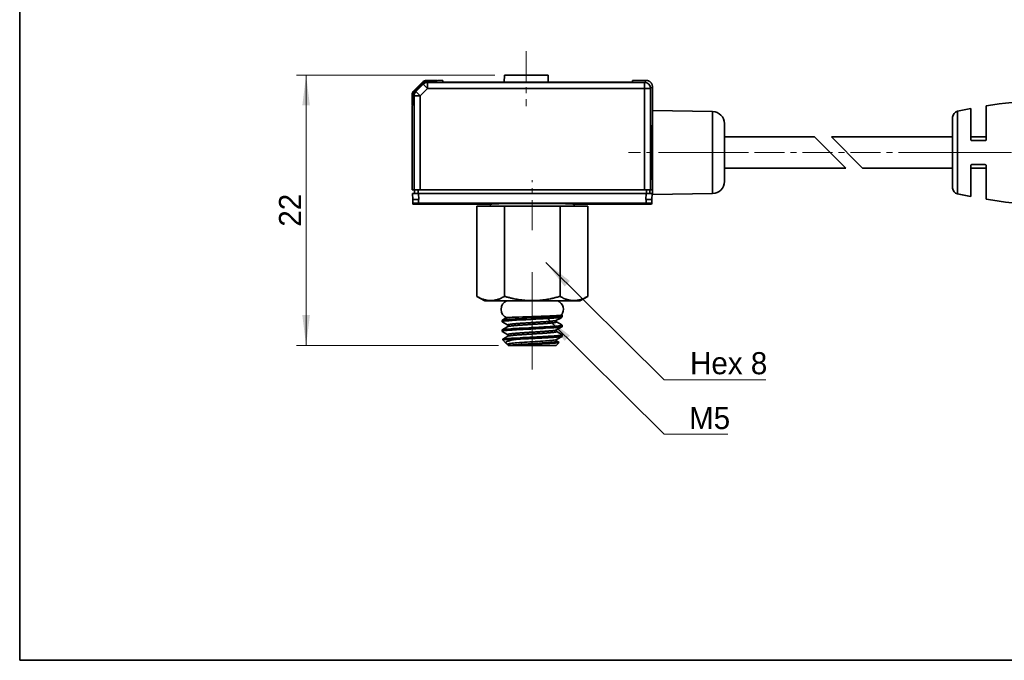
# Model space of a CAD drawing. Header units: millimetres. Extents: x 0 to 151, y 0 to 107.
# Tile 1 of 5: x 0 to 82, y 0 to 53. Entities that reach past the tile are written whole.
import ezdxf

# ---------------------------------------------------------------- set-up
doc = ezdxf.new("R2010")
doc.units = ezdxf.units.MM
doc.linetypes.add('CENTERX2', pattern=[4, 2.5, -0.5, 0.5, -0.5])
doc.layers.get('0').update_dxf_attribs({"lineweight": 0})
for name, color, linetype, lineweight in [('Dimension Layer', 3, 'Continuous', 18), ('외형선', 7, 'Continuous', 35), ('중심선2', 1, 'CENTERX2', 15)]:
    doc.layers.add(name, color=color, linetype=linetype, lineweight=lineweight)
doc.dimstyles.new('ISO-25', dxfattribs={"dimscale": 0.8, "dimtxt": 2.3, "dimasz": 3.15, "dimexe": 1, "dimexo": 1, "dimgap": 0.5, "dimtad": 1, "dimdec": 8, "dimdsep": 46, "dimtxsty": 'Standard', "dimblk": '_CAXARROW', "dimcen": 2.5, "dimdle": 6.3, "dimclrd": 1, "dimclre": 1, "dimclrt": 2, "dimadec": 8, "dimazin": 2, "dimtfac": 0.8, "dimtdec": 8, "dimtmove": 0, "dimatfit": 3, "dimfxl": 0, "dimarcsym": 0})

# ---------------------------------------------------------------- blocks, each defined once
blk = doc.blocks.new('*X6')
at = {"layer": 'Dimension Layer', "linetype": 'Continuous'}
blk.add_hatch(color=1, dxfattribs=at).paths.add_polyline_path([(-15.229, 9.761), (-13.216, 8.213), (-13.659, 7.765)], flags=0)
at = {"layer": 'Dimension Layer', "color": 1, "linetype": 'Continuous'}
blk.add_line((-15.229, 9.761), (-5.363, 0), dxfattribs=at)
at = {"layer": 'Dimension Layer', "color": 1}
blk.add_line((-5.363, 0), (3.093, 0), dxfattribs=at)
at = {"layer": 'Dimension Layer', "color": 2, "insert": (0, 1.362), "char_height": 1.84, "width": 12.37303, "attachment_point": 5}
blk.add_mtext('Hex 8', dxfattribs=at)
blk = doc.blocks.new('*X7')
at = {"layer": 'Dimension Layer', "linetype": 'Continuous'}
blk.add_hatch(color=1, dxfattribs=at).paths.add_polyline_path([(-13.642, 9.761), (-11.629, 8.213), (-12.073, 7.765)], flags=0)
at = {"layer": 'Dimension Layer', "color": 1, "linetype": 'Continuous'}
blk.add_line((-13.642, 9.761), (-3.776, 0), dxfattribs=at)
at = {"layer": 'Dimension Layer', "color": 1}
blk.add_line((-3.776, 0), (1.507, 0), dxfattribs=at)
at = {"layer": 'Dimension Layer', "color": 2, "insert": (0, 1.339), "char_height": 1.84, "width": 6.02697, "attachment_point": 5}
blk.add_mtext('M5', dxfattribs=at)
blk = doc.blocks.new('*X8')
at = {"layer": 'Dimension Layer', "linetype": 'Continuous'}
for points in [[(23.848, 48.704), (23.533, 46.184), (24.163, 46.184)], [(23.848, 26.204), (23.533, 28.724), (24.163, 28.724)]]:
    blk.add_hatch(color=1, dxfattribs=at).paths.add_polyline_path(points, flags=0)
at = {"layer": 'Dimension Layer', "color": 1, "linetype": 'Continuous'}
for p, q in [((39.564, 48.704), (23.048, 48.704)), ((23.848, 26.204), (23.848, 48.704)), ((39.879, 26.204), (23.048, 26.204))]:
    blk.add_line(p, q, dxfattribs=at)
at = {"layer": 'Dimension Layer', "color": 2, "insert": (22.509, 37.454), "char_height": 1.84, "width": 5.03092, "attachment_point": 5, "rotation": 90}
blk.add_mtext('22', dxfattribs=at)
blk = doc.blocks.new('_CAXARROW')
blk.add_hatch(color=0).paths.add_polyline_path([(0, 0), (-1, 0.125), (-1, -0.125)], flags=0)

msp = doc.modelspace()

# ---------------------------------------------------------------- linework, layer by layer
at = {"layer": '외형선'}
for p, q in [((40.36419889, 48.704047), (40.34329967, 48.10557167)), ((42.17927812, 48.704047), (40.36419889, 48.704047)), ((43.99435735, 48.704047), (42.17927812, 48.704047)), ((44.01525657, 48.10557172), (43.99435735, 48.704047)), ((32.82312746, 47.40309087), (33.53023424, 48.11019766)), ((33.55389448, 48.05705448), (32.87627064, 47.37943064)), ((32.98338834, 47.33506104), (33.59826408, 47.94993678)), ((33.33672636, 46.98172302), (33.9516021, 47.59659876)), ((33.55389448, 48.05705448), (33.59826408, 47.94993678)), ((33.9516021, 47.59659876), (33.59826408, 47.94993678)), ((34.725705, 48.25664427), (33.88378764, 48.25664427)), ((33.9516021, 48.09629418), (33.90723249, 48.20341188)), ((34.74029576, 48.20341188), (33.90723249, 48.20341188)), ((33.9516021, 48.09629418), (52.02182989, 48.09629418)), ((33.9516021, 48.09629418), (33.9516021, 47.59659876)), ((52.02182989, 47.59659876), (33.9516021, 47.59659876)), ((34.725705, 48.25664427), (34.71144143, 48.20341188)), ((34.78006608, 48.254047), (34.74029576, 48.20341188)), ((35.22491436, 48.25404628), (34.78006608, 48.254047)), ((35.22689426, 48.14061845), (35.22491436, 48.25404628)), ((36.22911175, 48.1055718), (50.02944463, 48.10557161)), ((51.03364189, 48.25404628), (51.03166311, 48.14068258)), ((52.17958271, 48.25404699), (51.03364189, 48.25404628)), ((52.17958271, 48.25404699), (52.02182989, 48.09629418)), ((52.02182989, 47.59659876), (52.02182989, 48.09629418)), ((52.02182989, 39.154047), (52.02182989, 47.59659876)), ((52.5215253, 47.59659876), (52.02182989, 47.59659876)), ((52.5215253, 47.59659876), (52.67927812, 47.75435158)), ((52.5215253, 47.59659876), (52.5215253, 39.154047)), ((52.67927812, 47.75435158), (52.67927812, 45.754047)), ((32.67668085, 47.04953748), (32.67668085, 46.20762012)), ((32.72991324, 47.02609263), (32.83703094, 46.98172302)), ((32.72991324, 47.02609263), (32.72991324, 46.19302936)), ((32.83703094, 39.154047), (32.83703094, 46.98172302)), ((33.33672636, 46.98172302), (32.83703094, 46.98172302)), ((32.98338834, 47.33506104), (32.87627064, 47.37943064)), ((32.98338834, 47.33506104), (33.33672636, 46.98172302)), ((33.33672636, 46.98172302), (33.33672636, 39.154047)), ((32.72991324, 46.22188369), (32.67668085, 46.20762012)), ((32.67927812, 46.15325904), (32.72991324, 46.19302936)), ((32.67927812, 46.15325904), (32.67927812, 39.154047)), ((79.18227812, 43.35407235), (79.18227812, 45.91185305)), ((80.48227812, 46.13903455), (80.48228048, 43.35414351)), ((57.69673053, 45.66646704), (52.67927812, 45.754047)), ((52.67927812, 45.754047), (52.67927812, 38.754047)), ((57.69673053, 38.84162695), (57.69673053, 45.66646704)), ((77.68227812, 45.20074269), (77.68227812, 39.3070492)), ((78.07813268, 38.81801574), (78.07813268, 45.69007826)), ((58.67927812, 39.84147465), (58.67927812, 44.66661934)), ((66.17367134, 43.554047), (58.67927812, 43.554047)), ((68.77367134, 40.954047), (66.17367134, 43.554047)), ((70.1878849, 40.954047), (67.5878849, 43.554047)), ((77.68227812, 43.554047), (67.5878849, 43.554047)), ((80.48227812, 43.554047), (79.18227812, 43.554047)), ((79.18227812, 38.59624094), (79.18227885, 41.15396614)), ((80.48227812, 41.15401682), (80.48227812, 38.36905945)), ((58.67927812, 40.954047), (68.77367134, 40.954047)), ((70.1878849, 40.954047), (77.68227812, 40.954047)), ((79.18227812, 40.954047), (80.48227812, 40.954047)), ((32.67927812, 39.154047), (32.83703094, 39.154047)), ((32.69500048, 38.85404662), (32.72172584, 38.34409629)), ((32.83703094, 39.154047), (33.33672636, 39.154047)), ((32.87928771, 39.154047), (32.87928771, 38.854047)), ((33.17842379, 39.154047), (33.17840541, 38.854047)), ((33.19434527, 38.8540467), (33.22052081, 38.35403843)), ((33.19434527, 38.8540467), (52.16421117, 38.8540467)), ((33.33672636, 39.154047), (52.02182989, 39.154047)), ((52.02182989, 39.154047), (52.5215253, 39.154047)), ((52.13803544, 38.35403843), (52.16421117, 38.8540467)), ((52.17993137, 38.854047), (52.17994527, 39.154047)), ((52.47926854, 38.854047), (52.47926854, 39.154047)), ((52.47927327, 39.154047), (52.47927381, 38.854047)), ((52.5215253, 39.154047), (52.67927812, 39.154047)), ((52.63683041, 38.34409641), (52.66355577, 38.85404662)), ((52.67927812, 38.754047), (57.69673053, 38.84162695)), ((32.73742873, 38.04450347), (32.74216746, 37.954047)), ((39.18451465, 37.95404633), (32.74216746, 37.954047)), ((52.16430996, 38.05372976), (33.19424863, 38.05372973)), ((38.06047597, 30.2901801), (38.06047597, 37.804047)), ((40.36987705, 37.804047), (38.06047597, 37.804047)), ((39.18451464, 37.954047), (39.1871329, 37.804047)), ((40.36987705, 30.2901801), (40.36987705, 37.804047)), ((40.36987705, 37.804047), (44.9886792, 37.804047)), ((44.9886792, 30.2901801), (44.9886792, 37.804047)), ((47.29808028, 37.804047), (44.9886792, 37.804047)), ((46.17142334, 37.804047), (46.1740416, 37.954047)), ((52.61638879, 37.954047), (46.17404159, 37.95404633)), ((47.29808028, 30.2901801), (47.29808028, 37.804047)), ((52.61638879, 37.954047), (52.62112753, 38.04450369)), ((38.06047597, 30.2901801), (38.72927812, 29.904047)), ((38.72927812, 29.904047), (46.62927812, 29.904047)), ((46.62927812, 29.904047), (47.29808028, 30.2901801)), ((40.17927812, 28.2912659), (40.17927812, 28.17670302)), ((45.17927812, 28.57686983), (45.17927812, 28.69202222)), ((45.17927812, 27.77643268), (45.17927812, 27.89122992)), ((40.17927812, 27.49140831), (40.17927812, 27.37631788)), ((45.17927812, 26.97649308), (45.17927812, 27.09167519)), ((40.19090525, 26.704047), (41.33457456, 26.704047)), ((40.19134364, 26.69198148), (40.48130516, 26.40201996)), ((44.67927812, 26.204047), (44.8985903, 26.42335917)), ((44.8985903, 26.42335917), (44.91779502, 26.4425639)), ((40.67927859, 26.204047), (44.67927812, 26.204047))]:
    msp.add_line(p, q, dxfattribs=at)
msp.add_lwpolyline([(0, 0), (0, 106.62832224), (150.7875264, 106.62832224), (150.7875264, 0)], close=True, dxfattribs=at)
for points in [[(79.28227488, 43.254047), (79.24878801, 43.25982167), (79.21969212, 43.27605346), (79.19704663, 43.3017441), (79.18416341, 43.33472075), (79.18227813, 43.35407235)], [(80.38227869, 43.254047), (79.28227488, 43.254047)], [(80.48228048, 43.35414351), (80.47676546, 43.32130339), (80.46033954, 43.29154567), (80.43569807, 43.26951115), (80.40623885, 43.25696001), (80.38227869, 43.254047)], [(79.18227885, 41.15396614), (79.18850945, 41.18879516), (79.20633251, 41.21910285), (79.23417293, 41.24171621), (79.2681307, 41.25304119), (79.28227619, 41.254047)], [(79.28227619, 41.254047), (80.38227761, 41.254047)], [(80.38227761, 41.254047), (80.41409656, 41.24884988), (80.44281931, 41.23363823), (80.46479256, 41.21053919), (80.47831074, 41.18193491), (80.48227812, 41.15401682)], [(32.72171171, 38.34444692), (32.75748507, 38.34684344), (32.85984939, 38.34923996), (33.01323022, 38.35163648), (33.19426516, 38.354033)], [(32.72171171, 38.34444692), (32.7374311, 38.0445036)], [(33.19424863, 38.05372985), (33.19426516, 38.354033)], [(33.22052081, 38.35403843), (33.19426505, 38.35403278)], [(52.16429132, 38.35403078), (52.13803544, 38.35403843)], [(52.16429121, 38.354031), (52.16430996, 38.05372988)], [(52.16429121, 38.354031), (52.34532642, 38.35163203), (52.49870725, 38.34923307), (52.60107122, 38.34683411), (52.63684391, 38.34443516)], [(52.62112515, 38.04450381), (52.63684391, 38.34443516)], [(45.02732779, 28.71054939), (44.89205273, 28.69698374), (44.69025409, 28.68286261), (44.43936185, 28.66919073), (44.13183995, 28.65566172), (43.79483242, 28.64284846), (43.41671199, 28.62941566), (43.03893395, 28.61694933), (42.64244137, 28.604624), (42.26273471, 28.59275182), (41.88692079, 28.58050039), (41.5555574, 28.56936354), (41.24989303, 28.55829504), (40.99920537, 28.54760287), (40.79309425, 28.53687892), (40.65222923, 28.52723075), (40.56836615, 28.51756728), (40.55071337, 28.51256355)], [(45.03919894, 28.70349845), (45.02736073, 28.71052975)], [(45.11144252, 28.73119576), (45.08970899, 28.72172586), (45.02753786, 28.71080097)], [(45.11003137, 28.66142758), (45.06869605, 28.68597866), (45.03919894, 28.70349845)], [(45.17247511, 28.70209456), (45.11375602, 28.73614499)], [(40.17927812, 28.17670302), (40.21383823, 28.19805148), (40.25833751, 28.2087931), (40.32055957, 28.2194667), (40.49046553, 28.24062208), (40.60184131, 28.25176133), (40.72842293, 28.26285599), (41.01447942, 28.28395623), (41.18017411, 28.29462872), (41.35684129, 28.30535627), (41.726677, 28.32682622), (41.92791068, 28.3379366), (42.13464998, 28.34891493), (42.54654657, 28.36979844), (42.76064047, 28.38050366), (42.97412913, 28.39139993), (43.38141132, 28.4130186), (43.58409917, 28.424026), (43.78017223, 28.43486755), (44.13693667, 28.45564562), (44.30536029, 28.46650636), (44.46187217, 28.47757832), (44.72767563, 28.49913639), (44.84276765, 28.51000872), (44.94202685, 28.52073533), (45.08690137, 28.54159196), (45.13566228, 28.55263725), (45.16644262, 28.56378584), (45.17009445, 28.56581584)], [(40.18942855, 28.30295014), (40.17927812, 28.29126705), (40.17927812, 28.29126589)], [(40.18914697, 28.16513848), (40.17927812, 28.17670218), (40.17927812, 28.17670302)], [(40.18531358, 28.16736092), (40.42072945, 28.0308284), (40.65592201, 27.89429588)], [(40.55123133, 28.51286401), (40.42140989, 28.43750789), (40.18593572, 28.30092499)], [(45.17927812, 27.89122992), (45.14471834, 27.8704046), (45.10022229, 27.8596546), (45.03801011, 27.84869134), (44.86812367, 27.82707395), (44.75674911, 27.81611358), (44.63016395, 27.805318), (44.34409716, 27.78453649), (44.1784122, 27.77360748), (44.001761, 27.76249156), (43.63192346, 27.74099233), (43.43067238, 27.73016817), (43.22391502, 27.71946963), (42.81203874, 27.69852962), (42.59797427, 27.68743533), (42.38450728, 27.67629423), (41.97718962, 27.65501899), (41.77447715, 27.64430576), (41.57838678, 27.63362798), (41.22166534, 27.61237039), (41.05326207, 27.60122963), (40.89675637, 27.59016563), (40.63091294, 27.56913846), (40.51580609, 27.55847047), (40.41654023, 27.54770134), (40.27167616, 27.52616136), (40.22291124, 27.51507635), (40.19212301, 27.5041394), (40.18886907, 27.50239577)], [(45.11020848, 28.66132336), (44.97989169, 28.64051998), (44.8877431, 28.62965017), (44.77943628, 28.61857148), (44.52567217, 28.59699885), (44.3746898, 28.5861243), (44.21129151, 28.57540081), (43.86270798, 28.55456736), (43.66995802, 28.54353386), (43.46996199, 28.53238799), (43.0660225, 28.51101563), (42.85328142, 28.50026181), (42.63926274, 28.48958476), (42.22558865, 28.46845688), (42.01693376, 28.45731945), (41.81312483, 28.44621635), (41.43646493, 28.42509365), (41.2554303, 28.41441855), (41.08482113, 28.40370171), (40.78779497, 28.38225723), (40.65489545, 28.37114036), (40.53680834, 28.36014956), (40.35292319, 28.33924918), (40.28314037, 28.32855333), (40.23090184, 28.31767501), (40.19235297, 28.304535), (40.18942855, 28.30295014)], [(40.65326231, 27.89583346), (40.674796, 27.87286429), (40.68401521, 27.84812586), (40.68534115, 27.83030177), (40.67630208, 27.79770439), (40.65363483, 27.77209571)], [(44.70479623, 28.17221961), (44.68203672, 28.19784022), (44.67434502, 28.21946531), (44.67297547, 28.23043072), (44.6742932, 28.24824417), (44.68347609, 28.27293698), (44.7048833, 28.29581332)], [(44.70272459, 28.29457527), (44.93797997, 28.43116873), (45.17345036, 28.5677622)], [(45.17350111, 27.90018213), (44.93806963, 28.03675615), (44.70285104, 28.17333017)], [(45.17927792, 28.69202221), (45.16575543, 28.67843622), (45.11020388, 28.66171525)], [(45.17040564, 27.9019776), (45.17927812, 27.89123108), (45.17927812, 27.89122992)], [(40.17927812, 27.37631788), (40.21384484, 27.39782248), (40.25834659, 27.40892369), (40.32057209, 27.41988526), (40.49050371, 27.44074683), (40.60190561, 27.45146723), (40.72850987, 27.46238884), (41.01454692, 27.48401004), (41.18022307, 27.49500052), (41.35687804, 27.50582475), (41.72677774, 27.52660115), (41.92804234, 27.5374868), (42.13479633, 27.54857666), (42.54663865, 27.57011492), (42.76071133, 27.58096929), (42.97419488, 27.59168454), (43.38152666, 27.61256868), (43.58421774, 27.62363419), (43.78028128, 27.63478152), (44.13699866, 27.65611269), (44.30541595, 27.66684675), (44.46193128, 27.67752062), (44.72773466, 27.69870187), (44.84281233, 27.70984245), (44.94205671, 27.72092986), (45.08691839, 27.74201123), (45.13567776, 27.75268173), (45.16645359, 27.7634186), (45.16943411, 27.76501042)], [(40.18886907, 27.50239577), (40.17927812, 27.49140916), (40.17927812, 27.49140832)], [(40.18845722, 27.36557009), (40.17927812, 27.37631788)], [(40.18469438, 27.36775096), (40.4203453, 27.23112267), (40.65576549, 27.09449439)], [(40.65413626, 27.7723851), (40.42129659, 27.63720371), (40.18580261, 27.50061797)], [(45.17927812, 27.09167519), (45.17303696, 27.082757), (45.15173774, 27.07275843), (45.10861807, 27.06110076), (45.05270202, 27.05058315), (45.00009719, 27.04271739), (44.95991047, 27.03750949), (44.90404328, 27.03102602), (44.82900295, 27.02326698), (44.74119386, 27.01512806), (44.65644524, 27.00788917), (44.5717518, 27.00108132), (44.48861075, 26.99470448), (44.25456082, 26.97821619), (44.02940121, 26.96395595), (43.97332099, 26.96058931), (43.9187642, 26.95737549), (43.86587338, 26.95431451), (43.81477802, 26.95140636), (43.76559527, 26.94865105), (43.71843072, 26.94604856), (43.5578164, 26.93736255), (43.42222565, 26.93016062), (43.31384064, 26.92444275), (43.20400504, 26.91863135), (43.07028425, 26.91159121), (42.93540594, 26.90452152), (42.79976939, 26.89742228), (42.74175453, 26.8944068), (42.67517443, 26.89098603), (42.60006954, 26.88715997), (42.51652177, 26.88292861), (42.42466755, 26.87829197), (42.3247121, 26.87325003), (42.13864371, 26.86379616), (42.00075334, 26.85668282), (41.9096073, 26.85191001), (41.83396646, 26.84784833), (41.65979284, 26.8381238), (41.38811643, 26.82221746), (41.20793458, 26.81110373), (41.0444037, 26.80053196), (40.98506912, 26.79654144), (40.9274492, 26.79255786), (40.87160225, 26.78858121), (40.81758481, 26.7846115), (40.76545153, 26.78064872), (40.71525518, 26.77669288), (40.67381491, 26.77325071), (40.61470333, 26.76802673), (40.58684116, 26.76543823), (40.55697047, 26.76256464), (40.52540861, 26.75940595), (40.49251106, 26.75596218), (40.45867298, 26.75223332), (40.38004544, 26.74271076), (40.30262217, 26.73149148), (40.23582503, 26.71857548), (40.19090553, 26.70396276)], [(40.65306721, 27.09606659), (40.6758119, 27.07027521), (40.68347061, 27.04859225), (40.68482865, 27.03760413), (40.68349655, 27.01976899), (40.67433267, 26.99504281), (40.65307202, 26.97210902)], [(44.70526974, 27.37202146), (44.68119538, 27.40043664), (44.67394528, 27.42581903), (44.67765909, 27.45886678), (44.70555966, 27.49593187)], [(45.17333869, 27.10047659), (44.93774384, 27.23708797), (44.70238536, 27.37369935)], [(44.70271835, 27.4942773), (44.93799519, 27.63082269), (45.17350216, 27.76736808)], [(45.16943411, 27.76501042), (45.17927812, 27.77643241)], [(45.16993337, 27.10245039), (45.17927812, 27.09167519)], [(40.19156539, 26.70440409), (40.1838078, 26.69990773)], [(40.18889215, 26.70285509), (40.19095863, 26.70399357)], [(40.65467872, 26.9730393), (40.41934748, 26.83647352), (40.19156539, 26.70440409)], [(41.33455763, 26.70439105), (41.11710047, 26.66833969), (40.92810502, 26.63250886), (40.76949286, 26.59689857), (40.71653856, 26.58311112), (40.6686048, 26.56929986), (40.62571637, 26.55546479), (40.58788521, 26.5416059), (40.54273421, 26.52192543), (40.51319515, 26.50585501), (40.49481052, 26.49339462), (40.4841094, 26.48454426), (40.4758433, 26.47621833), (40.46982816, 26.46853305), (40.46567106, 26.46148843), (40.4630133, 26.45508445), (40.4615305, 26.44932113), (40.46093238, 26.44419847), (40.46154707, 26.43501485), (40.46309254, 26.42907454), (40.4638782, 26.42691617), (40.46784181, 26.41887873), (40.47401716, 26.41006912), (40.48117433, 26.40215081)], [(40.48117433, 26.40215081), (40.48286894, 26.40048734), (40.49965637, 26.38653651), (40.51716202, 26.37488227), (40.52414548, 26.37073505)], [(40.52346514, 26.37112796), (40.65321405, 26.29580086)], [(40.64883836, 26.2986327), (40.64207804, 26.31277429), (40.6602769, 26.32691587), (40.70317966, 26.34105745), (40.77052435, 26.35519903), (40.86160563, 26.36934061), (40.97500594, 26.3834822), (41.10924344, 26.39762378), (41.26283568, 26.41176536), (41.43406537, 26.42590694), (41.62062853, 26.44004853), (41.82013104, 26.45419011), (42.03017882, 26.46833169), (42.24830922, 26.48247327), (42.47178555, 26.49661485), (42.69780254, 26.51075644), (42.92355496, 26.52489802), (43.1462551, 26.5390396), (43.36322942, 26.55318118), (43.57185006, 26.56732277), (43.76948928, 26.58146435), (43.95355752, 26.59560593), (44.12188806, 26.60974751), (44.27257743, 26.62388909), (44.40372612, 26.63803068), (44.51346109, 26.65217226), (44.60046359, 26.66631384), (44.66394104, 26.68045542), (44.67695004, 26.68427478)], [(40.65309397, 26.2958707), (40.64883836, 26.2986327)], [(40.65462026, 26.29500821), (40.65309397, 26.2958707)], [(40.65428885, 26.29523744), (40.68221806, 26.25579668), (40.68490288, 26.22814863), (40.68403436, 26.22139512), (40.68392951, 26.22080357)], [(41.06396093, 26.24198939), (40.94959707, 26.23389904), (40.85110642, 26.2263904), (40.77180447, 26.21946347), (40.71497931, 26.21307843), (40.68583093, 26.20792121), (40.67907457, 26.20476264)], [(44.8929268, 26.43314652), (44.84437999, 26.42446091), (44.77178735, 26.41576383), (44.60917572, 26.40221837), (44.39260297, 26.38865668), (44.12842641, 26.37472795), (43.82399458, 26.3607199), (43.49244356, 26.34718505), (43.1395275, 26.33343962), (42.91029788, 26.32450675), (42.67930133, 26.31557077), (42.44710811, 26.30667338), (42.21872557, 26.29785343), (41.89024318, 26.28440601), (41.58602434, 26.27064659), (41.30226682, 26.25628388), (41.06395451, 26.24199703)], [(41.06396691, 26.24196136), (41.26474691, 26.26080773), (41.49670539, 26.27965409), (41.7543882, 26.29850046), (42.03219185, 26.31734682), (42.32427848, 26.33619319), (42.62413803, 26.35503956), (42.92514067, 26.37388592), (43.22071445, 26.39273229), (43.50454599, 26.41157865), (43.77039412, 26.43042502), (44.01217217, 26.44927138), (44.22488554, 26.46811775), (44.40401053, 26.48696412), (44.54515675, 26.50581048), (44.64547341, 26.52465685), (44.7031083, 26.54350321)], [(45.16194888, 26.9613588), (45.11308382, 26.94711068), (45.03335299, 26.93273214), (44.92425935, 26.91833109), (44.78643534, 26.9040142), (44.62158512, 26.88975422), (44.43281938, 26.87545815), (44.22161186, 26.86107458), (43.99027572, 26.84669174), (43.74316742, 26.83242519), (43.48244623, 26.81809537), (43.21077525, 26.80362515), (42.93326375, 26.78928363), (42.65249786, 26.77504259), (42.37119072, 26.76071441), (42.09464475, 26.74632917), (41.70139554, 26.72521902), (41.33480823, 26.70419635)], [(44.70310822, 26.54350317), (44.68527887, 26.5574821), (44.67160643, 26.57566875), (44.66284835, 26.59666039), (44.65976208, 26.61905431), (44.66285234, 26.64144776), (44.6716139, 26.66243802), (44.68528933, 26.68062236), (44.68914188, 26.68434379)], [(44.70846036, 26.57047768), (44.6811557, 26.60076189), (44.6736555, 26.62729591), (44.67873022, 26.66271194), (44.68715793, 26.67873369)], [(44.69485278, 26.68908588), (44.67644275, 26.68396575)], [(44.67695004, 26.68427478), (44.70312165, 26.69459701)], [(44.68715793, 26.67873369), (44.69192385, 26.68510019), (44.69270179, 26.68602524)], [(44.68914188, 26.68434379), (44.70312118, 26.69459804)], [(44.69270179, 26.68602524), (44.71598465, 26.70433574)], [(44.90569553, 26.45539286), (44.69639739, 26.57710257)], [(44.89292487, 26.43314755), (44.70310985, 26.54350563)], [(44.70312159, 26.69459697), (45.16194691, 26.96135764)], [(44.89268092, 26.43289676), (44.91779525, 26.44256413)], [(45.16194644, 26.96177063), (45.17927812, 26.97649308)], [(40.68392951, 26.22080357), (40.6792028, 26.2046947)]]:
    msp.add_lwpolyline(points, dxfattribs=at)
for centre, radius, start, end in [((33.88378764, 47.75664427), 0.5, 90, 135.0000000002), ((33.9074849, 47.70310711), 0.50035704, 90.0289058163, 134.9710941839), ((33.9516021, 47.59659876), 0.5, 90, 135.0000000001), ((52.02182989, 47.59659876), 0.5, 360, 90), ((33.17668085, 47.04953748), 0.5, 135.0000000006, 180), ((33.23021801, 47.02584022), 0.50035704, 135.0289058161, 179.9710941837), ((33.33672636, 46.98172302), 0.5, 134.9999999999, 180), ((88.18227812, -1.75573561), 48.50978261, 100.6920101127, 102.0222123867), ((88.18227812, -1.75573561), 48.50978261, 94.0190965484, 99.1332390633), ((57.67927812, 44.66661934), 1, 0, 88.9999999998), ((78.18227812, 45.20104479), 0.5, 102.0222123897, 180), ((57.67927812, 39.84147465), 1, 271.0000000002, 360), ((78.18227812, 39.3070492), 0.5, 180, 257.9777876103), ((88.18227812, 86.26382961), 48.50978261, 257.9777876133, 259.3079898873), ((88.18227812, 86.26382961), 48.50978261, 260.8667609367, 265.9809034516), ((40.82927812, 29.204047), 0.75, 111.0394697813, 248.3708105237), ((44.52927812, 29.204047), 0.75, 320.9280009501, 68.9605302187)]:
    msp.add_arc(centre, radius, start, end, dxfattribs=at)
for centre, major_axis, ratio, start_param, end_param in [((36.22927812, 48.14057583), (-1.00238293, 0), 0.034920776, 6.2819684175, 7.8538156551), ((50.02927812, 48.14057583), (-1.00238293, 0), 0.034920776, 1.5709624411, 3.1446409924), ((52.67927812, 42.254047), (0, 2.3), 0.0349207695, 6.2831845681, 9.4247772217), ((42.67927812, 37.95407181), (-3.4947637, 0), 0.0201691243, 3.1412312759, 6.2835466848)]:
    msp.add_ellipse(centre, major_axis=major_axis, ratio=ratio, start_param=start_param, end_param=end_param, dxfattribs=at)
for points in [[(52.17958271, 48.25404699), (52.1982084, 48.25404699), (52.2355252, 48.25196805), (52.29114051, 48.24253624), (52.34523524, 48.22691859), (52.39674152, 48.20558674), (52.44601745, 48.17839642), (52.49198757, 48.14575915), (52.53369219, 48.10846064), (52.57099039, 48.06675628), (52.60362765, 48.02078617), (52.63081799, 47.97151014), (52.65214981, 47.92000383), (52.66776738, 47.86590929), (52.67719917, 47.81029405), (52.67927812, 47.77297727), (52.67927812, 47.75435158)], [(32.69500048, 38.85404662), (32.69500048, 38.85404662), (32.69707468, 38.85404717), (32.7064987, 38.85404695), (32.72209777, 38.85404701), (32.74340745, 38.85404699), (32.77056893, 38.854047), (32.80317337, 38.854047), (32.84043033, 38.854047), (32.88208913, 38.854047), (32.92802025, 38.854047), (32.97725693, 38.85404699), (33.02873642, 38.85404701), (33.08278037, 38.85404696), (33.13844712, 38.85404714), (33.17561148, 38.8540467), (33.19434527, 38.8540467)], [(52.66355577, 38.85404662), (52.66355577, 38.85404662), (52.66148147, 38.85404717), (52.65205637, 38.85404695), (52.63645159, 38.85404701), (52.61513911, 38.85404699), (52.58798422, 38.854047), (52.5553828, 38.854047), (52.5181265, 38.854047), (52.47646764, 38.854047), (52.43054046, 38.854047), (52.38131911, 38.85404699), (52.3298415, 38.85404701), (52.27578325, 38.85404696), (52.22011097, 38.85404714), (52.18294471, 38.8540467), (52.16421117, 38.8540467)], [(33.19424863, 38.05372973), (33.17582316, 38.05372997), (33.1392987, 38.0536855), (33.08448693, 38.05348399), (33.03164237, 38.05315109), (32.98146666, 38.05269593), (32.93387502, 38.05211608), (32.89020836, 38.05142456), (32.85136709, 38.05064028), (32.8171283, 38.04975873), (32.7884305, 38.04879808), (32.76591684, 38.04778542), (32.7494755, 38.04671903), (32.73954179, 38.0456141), (32.73739651, 38.04487548), (32.73742873, 38.04450347)], [(52.62112753, 38.04450369), (52.6211597, 38.0448757), (52.61901435, 38.04561402), (52.60908068, 38.04671905), (52.59263948, 38.04778541), (52.57012597, 38.04879808), (52.54142836, 38.04975872), (52.50718979, 38.05064027), (52.46834882, 38.05142454), (52.42468254, 38.05211606), (52.37709119, 38.05269591), (52.32691574, 38.05315107), (52.27407168, 38.05348398), (52.21926095, 38.05368548), (52.18273536, 38.05372999), (52.16430996, 38.05372976)], [(38.06047597, 30.2901801), (38.10612518, 30.26382451), (38.19634193, 30.21408907), (38.32803922, 30.1486622), (38.45728722, 30.09187363), (38.58476549, 30.04357702), (38.71137499, 30.00365761), (38.83745496, 29.97229002), (38.96340481, 29.94964998), (39.08929773, 29.93596673), (39.21521249, 29.93138662), (39.3411547, 29.93597385), (39.46702234, 29.94966094), (39.59298612, 29.97230887), (39.71904867, 30.0036778), (39.8456641, 30.04360361), (39.97312841, 30.09189974), (40.10235154, 30.14868048), (40.234018, 30.2140931), (40.32422879, 30.26382507), (40.36987705, 30.2901801)], [(40.36987705, 30.2901801), (40.46117548, 30.26382451), (40.64160897, 30.21408907), (40.90500355, 30.1486622), (41.16349955, 30.09187363), (41.41845609, 30.04357702), (41.67167509, 30.00365761), (41.92383503, 29.97229002), (42.17573473, 29.94964998), (42.42752057, 29.93596673), (42.67935009, 29.93138662), (42.93123452, 29.93597385), (43.18296978, 29.94966094), (43.43489735, 29.97230887), (43.68702245, 30.0036778), (43.94025331, 30.04360361), (44.19518193, 30.09189974), (44.45362818, 30.14868048), (44.71696112, 30.2140931), (44.89738269, 30.26382507), (44.9886792, 30.2901801)], [(44.9886792, 30.2901801), (45.03432841, 30.26382451), (45.12454516, 30.21408907), (45.25624245, 30.1486622), (45.38549045, 30.09187363), (45.51296872, 30.04357702), (45.63957822, 30.00365761), (45.76565819, 29.97229002), (45.89160804, 29.94964998), (46.01750096, 29.93596673), (46.14341572, 29.93138662), (46.26935793, 29.93597385), (46.39522557, 29.94966094), (46.52118935, 29.97230887), (46.6472519, 30.0036778), (46.77386733, 30.04360361), (46.90133164, 30.09189974), (47.03055477, 30.14868048), (47.16222124, 30.2140931), (47.25243202, 30.26382507), (47.29808028, 30.2901801)], [(40.65349192, 27.77201174), (40.65383395, 27.7722099), (40.6541833, 27.77240809), (40.65453997, 27.77260631)], [(40.65164211, 26.97127312), (40.65195714, 26.97146477), (40.65227925, 26.97165647), (40.65260845, 26.97184823)]]:
    msp.add_open_spline(points, degree=3, dxfattribs=at)
for points, knots in [([(45.1702809, 28.70336903), (45.17096515, 28.70293373), (45.17662099, 28.69912129), (45.17927784, 28.69533753), (45.17927784, 28.69202075)], [0, 0, 0, 0, 0.001705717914, 0.01495037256, 0.01495037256, 0.01495037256, 0.01495037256]), ([(40.65303072, 27.89597306), (40.65228454, 27.89641274), (40.6459293, 27.90035032), (40.63933293, 27.90786552), (40.6441455, 27.91853653), (40.66298115, 27.92917684), (40.69579295, 27.93981237), (40.74201215, 27.95035056), (40.80098204, 27.96080122), (40.87175209, 27.97113806), (40.95622857, 27.98169615), (41.05339782, 27.99234754), (41.16220537, 28.00301391), (41.28128025, 28.01363689), (41.40988097, 28.02422673), (41.54606757, 28.03472686), (41.68734898, 28.04505978), (41.83687885, 28.05554032), (41.99425742, 28.06616811), (42.15725242, 28.07683805), (42.32390852, 28.08748178), (42.49268002, 28.09808198), (42.66181571, 28.10861551), (42.82835136, 28.11900112), (42.99324542, 28.12938818), (43.15942103, 28.14000305), (43.32274853, 28.1506443), (43.48255552, 28.16131657), (43.63616434, 28.17191699), (43.78312439, 28.1825033), (43.92046226, 28.19294728), (44.0475301, 28.20328196), (44.16750614, 28.21382933), (44.27843548, 28.22448357), (44.3785383, 28.23514051), (44.46705745, 28.24578468), (44.54283048, 28.2563545), (44.60535937, 28.26686893), (44.65369123, 28.27720176), (44.68680586, 28.28699719), (44.70086497, 28.29339949), (44.70563862, 28.29626649)], [0, 0, 0, 0, 0.013644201, 0.1220586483, 0.2304730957, 0.338887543, 0.4473019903, 0.5557164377, 0.664130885, 0.7725453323, 0.8809597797, 0.989374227, 1.0977886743, 1.2062031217, 1.314617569, 1.4230320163, 1.5314464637, 1.639860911, 1.7482753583, 1.8566898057, 1.965104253, 2.0735187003, 2.1819331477, 2.290347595, 2.3987620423, 2.5071764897, 2.615590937, 2.7240053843, 2.8324198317, 2.940834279, 3.0492487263, 3.1576631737, 3.266077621, 3.3744920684, 3.4829065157, 3.591320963, 3.6997354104, 3.8081498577, 3.916564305, 4.0249787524, 4.1126140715, 4.1126140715, 4.1126140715, 4.1126140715]), ([(40.65453997, 27.77260631), (40.65501997, 27.77287307), (40.66204657, 27.77667398), (40.68079816, 27.78403325), (40.72141422, 27.79463719), (40.77519038, 27.80518823), (40.84065756, 27.81551626), (40.91900854, 27.82588327), (41.01071572, 27.83640287), (41.11422766, 27.84697065), (41.22865889, 27.85758179), (41.35292322, 27.86821372), (41.48562941, 27.87880168), (41.62429618, 27.88921696), (41.76899761, 27.89951523), (41.92283058, 27.90999723), (42.08310337, 27.92056098), (42.24750984, 27.93115124), (42.41511294, 27.94178282), (42.58364015, 27.95238399), (42.75144395, 27.96289448), (42.91548495, 27.97317202), (43.08092348, 27.98360658), (43.24515478, 27.99412114), (43.4064536, 28.00471821), (43.56250016, 28.01532251), (43.712597, 28.02596052), (43.85435469, 28.03651852), (43.98559333, 28.04686362), (44.10850554, 28.05719717), (44.22403844, 28.06772313), (44.32926237, 28.0782776), (44.42350375, 28.08889671), (44.50554875, 28.09951141), (44.57483791, 28.11011289), (44.63029191, 28.12055562), (44.67208485, 28.13083557), (44.70122167, 28.14131169), (44.71660834, 28.1518429), (44.71802257, 28.16194818), (44.71088903, 28.16852562), (44.70589163, 28.17156419)], [0, 0, 0, 0, 0.0081797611, 0.1165221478, 0.2248645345, 0.3332069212, 0.441549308, 0.5498916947, 0.6582340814, 0.7665764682, 0.8749188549, 0.9832612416, 1.0916036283, 1.1999460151, 1.3082884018, 1.4166307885, 1.5249731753, 1.633315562, 1.7416579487, 1.8500003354, 1.9583427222, 2.0666851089, 2.1750274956, 2.2833698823, 2.3917122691, 2.5000546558, 2.6083970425, 2.7167394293, 2.825081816, 2.9334242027, 3.0417665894, 3.1501089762, 3.2584513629, 3.3667937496, 3.4751361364, 3.5834785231, 3.6918209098, 3.8001632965, 3.9085056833, 4.01684807, 4.1098644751, 4.1098644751, 4.1098644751, 4.1098644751]), ([(40.65278169, 27.09622651), (40.64702964, 27.09956405), (40.6396095, 27.10638151), (40.64173818, 27.11654083), (40.65784831, 27.12706172), (40.68805531, 27.13768766), (40.73228315, 27.14836492), (40.78984372, 27.15899048), (40.86043895, 27.16959773), (40.94303129, 27.18011403), (41.03586075, 27.19047197), (41.14005874, 27.20089912), (41.25682134, 27.21152644), (41.38386039, 27.22218169), (41.52034468, 27.23284912), (41.66409448, 27.24343242), (41.81486671, 27.25401159), (41.96892067, 27.26441456), (42.12637648, 27.27477293), (42.29073592, 27.28535139), (42.45884018, 27.2959961), (42.62920636, 27.30666038), (42.79979362, 27.31728873), (42.9689256, 27.32786198), (43.13463401, 27.33834895), (43.29420363, 27.34867376), (43.45179813, 27.35917828), (43.60628203, 27.36983021), (43.7546031, 27.38048182), (43.89588207, 27.39113425), (44.02822202, 27.40171584), (44.15076494, 27.41226289), (44.26091887, 27.42261504), (44.36059634, 27.43303096), (44.45052767, 27.44364963), (44.5286226, 27.45430848), (44.59407216, 27.46495416), (44.64633827, 27.47558308), (44.68399492, 27.48593339), (44.69996366, 27.49270197), (44.70564521, 27.49597686)], [0, 0, 0, 0, 0.1032725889, 0.2117974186, 0.3203222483, 0.428847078, 0.5373719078, 0.6458967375, 0.7544215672, 0.8629463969, 0.9714712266, 1.0799960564, 1.1885208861, 1.2970457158, 1.4055705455, 1.5140953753, 1.622620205, 1.7311450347, 1.8396698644, 1.9481946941, 2.0567195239, 2.1652443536, 2.2737691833, 2.382294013, 2.4908188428, 2.5993436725, 2.7078685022, 2.8163933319, 2.9249181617, 3.0334429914, 3.1419678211, 3.2504926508, 3.3590174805, 3.4675423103, 3.57606714, 3.6845919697, 3.7931167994, 3.9016416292, 4.0101664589, 4.1128063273, 4.1128063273, 4.1128063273, 4.1128063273]), ([(40.66832261, 26.97907878), (40.67325045, 26.98095469), (40.6892894, 26.98634292), (40.72482958, 26.99529581), (40.78019443, 27.00589713), (40.84862369, 27.01653473), (40.92909833, 27.02711088), (41.02006636, 27.03750455), (41.12176649, 27.04781331), (41.23620826, 27.05831601), (41.36108859, 27.06886436), (41.49555385, 27.07948121), (41.63757359, 27.0900853), (41.78676843, 27.10071077), (41.93996462, 27.11118875), (42.09575992, 27.12147189), (42.25837382, 27.1319141), (42.42531299, 27.14243887), (42.5947931, 27.15303245), (42.76485503, 27.16365519), (42.93385464, 27.17427074), (43.10004025, 27.18482926), (43.26008642, 27.19515408), (43.41736469, 27.20550943), (43.572348, 27.21603731), (43.72153123, 27.22659312), (43.86415639, 27.23721685), (43.99811613, 27.24783128), (44.12282813, 27.25843758), (44.23557229, 27.26885466), (44.33701337, 27.27914088), (44.42929301, 27.28961959), (44.5101494, 27.30017226), (44.57860774, 27.31076201), (44.63413892, 27.32140212), (44.67598326, 27.33200019), (44.70388415, 27.34251641), (44.71776022, 27.3527914), (44.71807484, 27.36262402), (44.71044305, 27.36904222), (44.70537932, 27.37195983)], [0, 0, 0, 0, 0.0587752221, 0.1683954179, 0.2780156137, 0.3876358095, 0.4972560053, 0.606876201, 0.7164963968, 0.8261165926, 0.9357367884, 1.0453569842, 1.15497718, 1.2645973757, 1.3742175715, 1.4838377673, 1.5934579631, 1.7030781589, 1.8126983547, 1.9223185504, 2.0319387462, 2.141558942, 2.2511791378, 2.3607993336, 2.4704195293, 2.5800397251, 2.6896599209, 2.7992801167, 2.9089003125, 3.0185205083, 3.128140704, 3.2377608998, 3.3473810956, 3.4570012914, 3.5666214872, 3.676241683, 3.7858618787, 3.8954820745, 4.0051022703, 4.0960922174, 4.0960922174, 4.0960922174, 4.0960922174]), ([(40.65260845, 26.97184823), (40.65396496, 26.97263839), (40.6584541, 26.97504284), (40.66405965, 26.97745599), (40.66832261, 26.97907878)], [0, 0, 0, 0, 0.005696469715, 0.017314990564, 0.017314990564, 0.017314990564, 0.017314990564]), ([(44.70295609, 26.54323493), (44.70963514, 26.54684261), (44.71826056, 26.55399091), (44.71746416, 26.56299726), (44.71137986, 26.56843123), (44.70842107, 26.57040477)], [0, 0, 0, 0, 0.014396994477, 0.028793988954, 0.037025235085, 0.037025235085, 0.037025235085, 0.037025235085])]:
    msp.add_open_spline(points, degree=3, knots=knots, dxfattribs=at)
at = {"layer": '중심선2'}
for p, q in [((42.17927812, 50.704047), (42.17927812, 46.10557167)), ((59.69673053, 42.254047), (50.67927812, 42.254047)), ((55.69673053, 42.254047), (60.67927812, 42.254047)), ((79.68227812, 42.254047), (56.67927812, 42.254047)), ((75.68227812, 42.254047), (80.07813268, 42.254047)), ((76.07813268, 42.254047), (90.18227812, 42.254047)), ((42.67927812, 35.804047), (42.67927812, 39.954047)), ((42.67927812, 27.904047), (42.67927812, 32.2901801)), ((42.67927812, 26.50685538), (42.67927812, 31.904047)), ((42.67927812, 30.69202222), (42.67927812, 25.37631788)), ((42.67927812, 24.204047), (42.67927812, 28.69198148))]:
    msp.add_line(p, q, dxfattribs=at)

# ---------------------------------------------------------------- block references
at = {"layer": 'Dimension Layer'}
for name, p in [('*X6', (59.03147929, 23.35115818)), ('*X7', (57.44496389, 18.81209813))]:
    msp.add_blockref(name, p, dxfattribs=at)

# ---------------------------------------------------------------- dimensions: what is measured, and where the dimension line sits
dim = msp.add_linear_dim(base=(23.84840641, 48.704047), p1=(40.67927859, 26.204047), p2=(40.36419889, 48.704047), angle=90, text='22', dimstyle='ISO-25', override={"dimscale": 0.8, "dimsah": 1, "dimtfac": 1, "dimtfill": 1, "dimtolj": 1}, dxfattribs=at)
dim.commit()
dim.dimension.update_dxf_attribs({"geometry": '*X8', "text_midpoint": (22.5090223, 37.4540475)})

doc.saveas('drawing.dxf')
